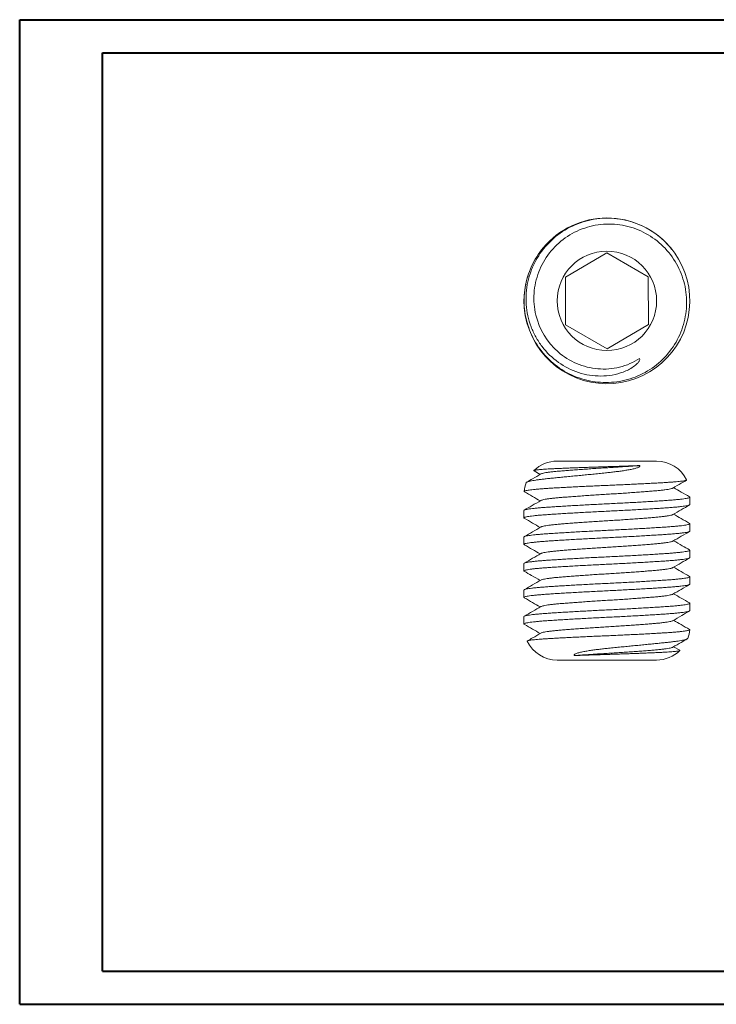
# Model space of a CAD drawing. Header units: millimetres. Extents: x 0 to 420, y 0 to 297.
# Tile 1 of 2: x 0 to 210, y 0 to 297. Entities that reach past the tile are written whole.
import ezdxf

# ---------------------------------------------------------------- set-up
doc = ezdxf.new("R2010")
doc.units = ezdxf.units.MM

msp = doc.modelspace()

# ---------------------------------------------------------------- linework, layer by layer
at = {"color": 7, "linetype": 'Continuous', "lineweight": 40}
for p, q in [((0.08, 0.21), (0.08, 297.21)), ((0.08, 297.21), (420.08, 297.21)), ((25.08, 10.21), (25.08, 287.21)), ((25.08, 287.21), (410.08, 287.21)), ((25.08, 10.21), (410.08, 10.21)), ((0.08, 0.21), (420.08, 0.21))]:
    msp.add_line(p, q, dxfattribs=at)
at = {"color": 7, "linetype": 'Continuous', "lineweight": 15}
for p, q in [((158.24, 228.79), (157.52, 227.93)), ((196.67, 227.94), (195.96, 228.79)), ((177.07, 226.84), (164.58, 219.6)), ((189.58, 219.66), (177.07, 226.84)), ((164.58, 219.6), (164.62, 205.16)), ((189.62, 205.23), (189.58, 219.66)), ((164.62, 205.16), (177.14, 197.98)), ((177.14, 197.98), (189.62, 205.23)), ((162.1, 164.06), (192.1, 164.06)), ((155.15, 161.13), (156.99, 160.06)), ((202.1, 150.95), (202.1, 153.18)), ((152.1, 149.18), (152.1, 146.95)), ((202.1, 142.95), (202.1, 145.18)), ((152.1, 141.18), (152.1, 138.95)), ((202.1, 134.95), (202.1, 137.18)), ((152.1, 133.18), (152.1, 130.95)), ((202.1, 126.95), (202.1, 129.18)), ((152.1, 125.18), (152.1, 122.95)), ((202.1, 118.95), (202.1, 121.18)), ((152.1, 117.18), (152.1, 114.95)), ((199.05, 107), (197.21, 108.06)), ((192.1, 104.06), (162.1, 104.06))]:
    msp.add_line(p, q, dxfattribs=at)
at = {"color": 7, "linetype": 'Continuous', "lineweight": 15, "flags": 128}
msp.add_lwpolyline([(153.6, 220.86), (153.08, 219.34), (152.54, 217.09), (152.22, 214.82), (152.1, 212.56), (152.19, 210.3), (152.49, 208.03), (153, 205.78), (153.72, 203.57), (154.64, 201.43), (155.76, 199.39), (157.05, 197.48), (158.49, 195.72), (160.07, 194.11), (161.8, 192.64), (163.69, 191.31), (165.7, 190.16), (167.82, 189.2), (170.02, 188.43), (172.27, 187.88), (174.54, 187.54), (176.8, 187.41), (179.06, 187.49), (181.33, 187.77), (183.58, 188.27), (185.8, 188.97), (187.94, 189.89), (189.99, 190.99), (191.91, 192.27), (193.68, 193.7), (195.3, 195.27), (196.78, 196.99), (198.11, 198.87), (199.28, 200.87), (200.26, 202.99), (201.03, 205.18), (201.6, 207.43), (201.95, 209.7), (202.1, 211.96), (202.04, 214.22), (201.77, 216.49), (201.29, 218.75), (200.59, 220.96), (199.69, 223.11), (198.71, 224.98), (197.59, 226.74), (196.33, 228.39), (196.33, 228.39)], dxfattribs=at)
at = {"color": 7, "linetype": 'Continuous', "lineweight": 15}
msp.add_circle((177.1, 212.41), 15, dxfattribs=at)
for centre, radius, start, end in [((177.1, 212.41), 25, 39.7179, 140.2821), ((162.1, 154.06), 10, 90, 134.2936), ((192.1, 154.06), 10, 25.6171, 90), ((162.1, 154.06), 10, 159.6399, 175.0346), ((192.1, 114.06), 10, 339.6399, 355.0346), ((162.1, 114.06), 10, 205.6171, 270), ((192.1, 114.06), 10, 270, 314.2936)]:
    msp.add_arc(centre, radius, start, end, dxfattribs=at)
for points, knots in [([(186.96, 195.01), (185.09, 193.81), (183.08, 192.94), (178.76, 191.88), (176.57, 191.72), (172.15, 192.1), (170.02, 192.63), (165.94, 194.37), (164.07, 195.54), (159.09, 199.91), (156.72, 203.86), (155.44, 209.2), (155.26, 210.3), (155.08, 212.5), (155.07, 213.59), (155.29, 216.88), (155.78, 219.07), (157.34, 223.16), (158.45, 225.12), (161.14, 228.57), (162.77, 230.11), (166.35, 232.65), (168.34, 233.66), (172.51, 235.07), (174.67, 235.46), (179.1, 235.62), (181.28, 235.39), (185.56, 234.31), (187.61, 233.46), (191.39, 231.24), (193.14, 229.84), (196.15, 226.66), (197.45, 224.83), (199.47, 220.95), (200.21, 218.84), (201.09, 214.53), (201.22, 212.33), (200.89, 207.92), (200.42, 205.78), (198.91, 201.64), (197.88, 199.68), (195.32, 196.12), (193.77, 194.5), (190.36, 191.76), (188.44, 190.61), (184.41, 188.88), (182.27, 188.29), (177.9, 187.7), (175.72, 187.7), (171.34, 188.29), (169.21, 188.87), (165.17, 190.59), (163.25, 191.73), (159.82, 194.44), (158.26, 196.05), (155.66, 199.58), (154.6, 201.52), (153.01, 205.64), (152.5, 207.76), (152.04, 212.15), (152.11, 214.36), (152.82, 218.68), (153.47, 220.83), (155.28, 224.81), (156.47, 226.7), (157.87, 228.39)], [0, 0, 0, 0, 0.03125, 0.03125, 0.0625, 0.0625, 0.09375, 0.09375, 0.125, 0.125, 0.1875, 0.1875, 0.203125, 0.203125, 0.21875, 0.21875, 0.25, 0.25, 0.28125, 0.28125, 0.3125, 0.3125, 0.34375, 0.34375, 0.375, 0.375, 0.40625, 0.40625, 0.4375, 0.4375, 0.46875, 0.46875, 0.5, 0.5, 0.53125, 0.53125, 0.5625, 0.5625, 0.59375, 0.59375, 0.625, 0.625, 0.65625, 0.65625, 0.6875, 0.6875, 0.71875, 0.71875, 0.75, 0.75, 0.78125, 0.78125, 0.8125, 0.8125, 0.84375, 0.84375, 0.875, 0.875, 0.90625, 0.90625, 0.9375, 0.9375, 0.96875, 0.96875, 1, 1, 1, 1]), ([(196.33, 228.39), (194.85, 230.17), (193.16, 231.7), (189.37, 234.3), (187.3, 235.33), (182.97, 236.79), (180.67, 237.21), (176.11, 237.42), (173.79, 237.21), (169.34, 236.15), (167.18, 235.31), (163.18, 233.07), (161.37, 231.69), (158.12, 228.4), (156.76, 226.57), (155.11, 223.55), (154.63, 222.49), (153.83, 220.34), (153.51, 219.25), (152.79, 215.9), (152.62, 213.57), (152.93, 209.03), (153.43, 206.74), (154.64, 203.54), (155.12, 202.51), (156.23, 200.51), (156.86, 199.53), (158.95, 196.8), (160.59, 195.2), (164.33, 192.52), (166.36, 191.49), (170.74, 190.07), (173.01, 189.72), (176.44, 189.73), (177.59, 189.83), (179.84, 190.22), (180.94, 190.52), (183.08, 191.34), (184.11, 191.85), (185.52, 192.83), (185.97, 193.19), (186.54, 193.8), (186.72, 194.02), (186.99, 194.5), (187.09, 194.79), (186.96, 195.01)], [0, 0, 0, 0, 0.0625, 0.0625, 0.125, 0.125, 0.1875, 0.1875, 0.25, 0.25, 0.3125, 0.3125, 0.375, 0.375, 0.4375, 0.4375, 0.46875, 0.46875, 0.5, 0.5, 0.5625, 0.5625, 0.625, 0.625, 0.65625, 0.65625, 0.6875, 0.6875, 0.75, 0.75, 0.8125, 0.8125, 0.875, 0.875, 0.90625, 0.90625, 0.9375, 0.9375, 0.96875, 0.96875, 0.984375, 0.984375, 0.992187, 0.992187, 1, 1, 1, 1]), ([(152.74, 157.53), (152.75, 157.56), (152.77, 157.63), (153, 157.75), (153.41, 157.89), (153.99, 158.03), (154.72, 158.18), (155.63, 158.33), (156.68, 158.48), (157.86, 158.63), (159.16, 158.78), (160.6, 158.93), (162.15, 159.08), (163.78, 159.24), (165.49, 159.41), (167.29, 159.58), (169.14, 159.76), (170.99, 159.94), (172.84, 160.12), (174.72, 160.31), (176.49, 160.5), (178.1, 160.67), (179.57, 160.84), (181.03, 161.02), (182.44, 161.23), (183.78, 161.45), (184.82, 161.66), (185.58, 161.85), (186.09, 161.99), (186.56, 162.17), (186.88, 162.34), (187.01, 162.51), (187.03, 162.62), (186.98, 162.69), (186.96, 162.72)], [0, 0, 0, 0, 0.023885, 0.066051, 0.108217, 0.1486, 0.188984, 0.230574, 0.272164, 0.312007, 0.35185, 0.392874, 0.433896, 0.473172, 0.512446, 0.552964, 0.593481, 0.631146, 0.66881, 0.707638, 0.746465, 0.77658, 0.806691, 0.837594, 0.868493, 0.898534, 0.928895, 0.942841, 0.956863, 0.970826, 0.985167, 0.991478, 0.9964, 1, 1, 1, 1]), ([(186.96, 162.72), (186.49, 162.7), (185.55, 162.67), (184.03, 162.61), (182.45, 162.56), (180.82, 162.5), (179.18, 162.45), (177.51, 162.39), (175.82, 162.34), (174.12, 162.28), (172.44, 162.23), (170.77, 162.17), (169.12, 162.11), (167.51, 162.05), (165.97, 161.99), (164.48, 161.93), (163.06, 161.87), (161.74, 161.81), (160.52, 161.75), (159.41, 161.69), (158.41, 161.62), (157.52, 161.56), (156.76, 161.49), (156.12, 161.43), (155.63, 161.36), (155.29, 161.29), (155.12, 161.23), (155.07, 161.18), (155.14, 161.15), (155.16, 161.13)], [0, 0, 0, 0, 0.0359418, 0.0718837, 0.1088692, 0.1458548, 0.1818088, 0.2177628, 0.2547296, 0.2916974, 0.3283329, 0.3649683, 0.4026202, 0.4402722, 0.4777194, 0.5151666, 0.553698, 0.5922304, 0.629785, 0.6673396, 0.7059136, 0.7444875, 0.7832767, 0.822066, 0.8619817, 0.9018974, 0.9406949, 0.9794942, 1, 1, 1, 1]), ([(186.96, 162.72), (186.42, 162.68), (185.32, 162.6), (183.59, 162.48), (181.81, 162.36), (179.92, 162.24), (177.93, 162.11), (175.85, 161.99), (173.77, 161.86), (171.71, 161.72), (169.7, 161.58), (167.76, 161.44), (165.94, 161.3), (164.27, 161.17), (162.74, 161.05), (161.36, 160.92), (160.15, 160.78), (159.12, 160.65), (158.28, 160.51), (157.67, 160.37), (157.32, 160.26), (157.25, 160.21), (157.24, 160.2)], [0, 0, 0, 0, 0.046897, 0.093859, 0.140685, 0.187172, 0.239805, 0.291859, 0.344653, 0.398086, 0.451864, 0.505683, 0.559237, 0.612229, 0.6644, 0.716801, 0.769971, 0.823625, 0.877464, 0.931179, 0.98447, 1, 1, 1, 1]), ([(201.11, 158.38), (201.11, 158.36), (201.12, 158.31), (200.92, 158.23), (200.57, 158.14), (200.04, 158.06), (199.35, 157.97), (198.51, 157.88), (197.51, 157.8), (196.36, 157.71), (195.07, 157.62), (193.66, 157.54), (192.14, 157.46), (190.5, 157.37), (188.75, 157.28), (186.93, 157.19), (185.03, 157.09), (183.06, 157), (181.04, 156.91), (179, 156.82), (176.96, 156.73), (174.89, 156.64), (172.83, 156.55), (170.81, 156.46), (168.83, 156.36), (166.9, 156.27), (165.02, 156.17), (163.25, 156.07), (161.57, 155.98), (159.98, 155.88), (158.52, 155.79), (157.19, 155.7), (156, 155.6), (154.95, 155.5), (154.06, 155.4), (153.33, 155.3), (152.77, 155.19), (152.37, 155.09), (152.16, 154.99), (152.11, 154.91), (152.2, 154.85), (152.24, 154.83)], [0, 0, 0, 0, 0.022642, 0.047577, 0.072511, 0.098152, 0.123793, 0.149029, 0.174265, 0.200234, 0.226203, 0.251441, 0.276679, 0.302633, 0.328587, 0.35411, 0.379633, 0.405896, 0.432159, 0.457718, 0.483276, 0.509569, 0.535863, 0.56156, 0.587257, 0.613694, 0.640131, 0.665936, 0.691741, 0.718295, 0.744849, 0.770691, 0.796533, 0.823118, 0.849703, 0.875677, 0.901652, 0.928381, 0.955111, 0.981082, 1, 1, 1, 1]), ([(157.22, 160.19), (156.38, 159.71), (154.94, 158.87), (153.49, 158.04), (152.89, 157.68)], [0, 0, 0, 0, 0.580143, 1, 1, 1, 1]), ([(196.98, 155.93), (197.82, 156.42), (199.18, 157.2), (200.53, 157.99), (201.05, 158.29)], [0, 0, 0, 0, 0.6169666, 1, 1, 1, 1]), ([(152.24, 154.82), (153.06, 154.34), (154.64, 153.42), (156.23, 152.5), (156.99, 152.06)], [0, 0, 0, 0, 0.519901, 1, 1, 1, 1]), ([(196.96, 155.93), (196.9, 155.9), (196.76, 155.82), (196.28, 155.69), (195.56, 155.55), (194.63, 155.41), (193.51, 155.28), (192.22, 155.15), (190.77, 155.02), (189.17, 154.89), (187.43, 154.76), (185.55, 154.62), (183.57, 154.48), (181.53, 154.34), (179.46, 154.21), (177.38, 154.08), (175.3, 153.95), (173.22, 153.82), (171.17, 153.68), (169.17, 153.54), (167.26, 153.4), (165.48, 153.27), (163.84, 153.14), (162.36, 153.01), (161.02, 152.88), (159.86, 152.75), (158.87, 152.61), (158.09, 152.47), (157.54, 152.33), (157.26, 152.24), (157.22, 152.2), (157.22, 152.2)], [0, 0, 0, 0, 0.027229, 0.063431, 0.099826, 0.136207, 0.172368, 0.20811, 0.243328, 0.278888, 0.314931, 0.351262, 0.387675, 0.423964, 0.459926, 0.495367, 0.530653, 0.566494, 0.602715, 0.639116, 0.675489, 0.711628, 0.747335, 0.782541, 0.81814, 0.854208, 0.89055, 0.926962, 0.963236, 0.999168, 1, 1, 1, 1]), ([(202.01, 153.28), (201.17, 153.77), (199.57, 154.69), (197.97, 155.62), (197.21, 156.06)], [0, 0, 0, 0, 0.524304, 1, 1, 1, 1]), ([(152.11, 149.18), (152.12, 149.21), (152.15, 149.28), (152.46, 149.39), (152.96, 149.51), (153.68, 149.63), (154.61, 149.76), (155.73, 149.88), (157.02, 150), (158.46, 150.11), (160.05, 150.22), (161.79, 150.33), (163.67, 150.45), (165.69, 150.57), (167.81, 150.69), (170.01, 150.81), (172.26, 150.93), (174.53, 151.05), (176.8, 151.16), (179.07, 151.27), (181.34, 151.39), (183.6, 151.51), (185.81, 151.63), (187.96, 151.75), (190, 151.87), (191.92, 151.99), (193.7, 152.1), (195.33, 152.21), (196.81, 152.32), (198.15, 152.44), (199.31, 152.56), (200.29, 152.68), (201.07, 152.81), (201.63, 152.92), (201.99, 153.04), (202.12, 153.15), (202.12, 153.23), (202.01, 153.28), (201.99, 153.28)], [0, 0, 0, 0, 0.02613, 0.05451, 0.083177, 0.11201, 0.140885, 0.169677, 0.198261, 0.226519, 0.254422, 0.282602, 0.311131, 0.33989, 0.368759, 0.39761, 0.42632, 0.454767, 0.482835, 0.510794, 0.53915, 0.567802, 0.596628, 0.625504, 0.654305, 0.682907, 0.71119, 0.739101, 0.767254, 0.795763, 0.824511, 0.853376, 0.882233, 0.910956, 0.939423, 0.967521, 0.995459, 1, 1, 1, 1]), ([(157.22, 152.2), (156.33, 151.68), (154.65, 150.71), (152.98, 149.74), (152.19, 149.28)], [0, 0, 0, 0, 0.531305, 1, 1, 1, 1]), ([(202.09, 150.95), (202.08, 150.91), (202.05, 150.84), (201.75, 150.73), (201.24, 150.61), (200.52, 150.49), (199.59, 150.37), (198.48, 150.25), (197.19, 150.13), (195.74, 150.01), (194.15, 149.91), (192.41, 149.79), (190.53, 149.67), (188.51, 149.55), (186.39, 149.43), (184.19, 149.31), (181.94, 149.19), (179.67, 149.08), (177.4, 148.96), (175.13, 148.85), (172.86, 148.74), (170.6, 148.62), (168.39, 148.5), (166.24, 148.38), (164.2, 148.26), (162.28, 148.14), (160.5, 148.02), (158.87, 147.91), (157.39, 147.8), (156.05, 147.68), (154.89, 147.56), (153.91, 147.44), (153.13, 147.32), (152.57, 147.2), (152.21, 147.08), (152.08, 146.97), (152.09, 146.89), (152.19, 146.85), (152.21, 146.84)], [0, 0, 0, 0, 0.026141, 0.054533, 0.083212, 0.112057, 0.140944, 0.169748, 0.198344, 0.226615, 0.254529, 0.282721, 0.311261, 0.340033, 0.368914, 0.397777, 0.426499, 0.454958, 0.483038, 0.511008, 0.539377, 0.56804, 0.596878, 0.625767, 0.654579, 0.683193, 0.711489, 0.739411, 0.767576, 0.796097, 0.824857, 0.853734, 0.882603, 0.911338, 0.939818, 0.967927, 0.995877, 1, 1, 1, 1]), ([(196.98, 147.93), (197.82, 148.41), (199.5, 149.39), (201.17, 150.36), (202.01, 150.84)], [0, 0, 0, 0, 0.499803, 1, 1, 1, 1]), ([(152.19, 146.84), (153.03, 146.36), (154.63, 145.43), (156.23, 144.5), (156.99, 144.06)], [0, 0, 0, 0, 0.523928, 1, 1, 1, 1]), ([(196.98, 147.93), (196.98, 147.93), (196.94, 147.88), (196.66, 147.79), (196.11, 147.65), (195.33, 147.52), (194.35, 147.38), (193.18, 147.24), (191.84, 147.11), (190.36, 146.99), (188.72, 146.86), (186.94, 146.72), (185.03, 146.58), (183.03, 146.44), (180.98, 146.3), (178.9, 146.17), (176.82, 146.05), (174.74, 145.92), (172.67, 145.78), (170.63, 145.65), (168.65, 145.51), (166.78, 145.37), (165.03, 145.23), (163.43, 145.1), (161.99, 144.98), (160.7, 144.85), (159.57, 144.71), (158.64, 144.57), (157.92, 144.43), (157.44, 144.31), (157.3, 144.23), (157.24, 144.2)], [0, 0, 0, 0, 0.000759, 0.036698, 0.072978, 0.109396, 0.145745, 0.181819, 0.217424, 0.252636, 0.28835, 0.324495, 0.360875, 0.397282, 0.433509, 0.469356, 0.504648, 0.540096, 0.576064, 0.612359, 0.648779, 0.685116, 0.721165, 0.756732, 0.791955, 0.827704, 0.863871, 0.900259, 0.93666, 0.972868, 1, 1, 1, 1]), ([(202.01, 145.28), (201.17, 145.77), (199.57, 146.69), (197.97, 147.62), (197.21, 148.06)], [0, 0, 0, 0, 0.52391, 1, 1, 1, 1]), ([(202.08, 142.95), (202.08, 142.92), (202.08, 142.86), (201.84, 142.76), (201.4, 142.64), (200.73, 142.52), (199.86, 142.4), (198.79, 142.28), (197.55, 142.16), (196.14, 142.04), (194.59, 141.93), (192.89, 141.82), (191.04, 141.71), (189.06, 141.59), (186.97, 141.47), (184.79, 141.34), (182.55, 141.22), (180.28, 141.11), (178.01, 140.99), (175.74, 140.88), (173.47, 140.77), (171.2, 140.65), (168.97, 140.53), (166.81, 140.41), (164.73, 140.29), (162.78, 140.17), (160.96, 140.05), (159.29, 139.94), (157.77, 139.83), (156.39, 139.71), (155.18, 139.59), (154.15, 139.47), (153.32, 139.35), (152.7, 139.23), (152.29, 139.11), (152.1, 139), (152.07, 138.91), (152.19, 138.86), (152.22, 138.84)], [0, 0, 0, 0, 0.01863, 0.04692, 0.075529, 0.104336, 0.133219, 0.162052, 0.19071, 0.219073, 0.247038, 0.275113, 0.303566, 0.332282, 0.361141, 0.390016, 0.418782, 0.447317, 0.475504, 0.503413, 0.531678, 0.560269, 0.589067, 0.617949, 0.646788, 0.675462, 0.703848, 0.731837, 0.759883, 0.788314, 0.817017, 0.84587, 0.874747, 0.903525, 0.932079, 0.960292, 0.988198, 1, 1, 1, 1]), ([(152.12, 141.18), (152.11, 141.18), (152.08, 141.23), (152.23, 141.31), (152.57, 141.43), (153.14, 141.55), (153.91, 141.67), (154.89, 141.79), (156.05, 141.91), (157.39, 142.03), (158.87, 142.14), (160.5, 142.25), (162.28, 142.36), (164.2, 142.48), (166.24, 142.6), (168.39, 142.72), (170.6, 142.85), (172.86, 142.96), (175.13, 143.08), (177.4, 143.19), (179.67, 143.3), (181.94, 143.42), (184.19, 143.54), (186.39, 143.66), (188.51, 143.78), (190.53, 143.9), (192.41, 144.02), (194.15, 144.13), (195.74, 144.24), (197.19, 144.36), (198.48, 144.47), (199.59, 144.59), (200.52, 144.72), (201.24, 144.84), (201.75, 144.96), (202.04, 145.07), (202.14, 145.18), (202.04, 145.25), (202, 145.28)], [0, 0, 0, 0, 0.005566, 0.033677, 0.062159, 0.090896, 0.119767, 0.148646, 0.177408, 0.205931, 0.234098, 0.262022, 0.29032, 0.318936, 0.347751, 0.376641, 0.405481, 0.434147, 0.462517, 0.490489, 0.518572, 0.547032, 0.575756, 0.604622, 0.633504, 0.662278, 0.690821, 0.719014, 0.746931, 0.775204, 0.803802, 0.832607, 0.861497, 0.890344, 0.919025, 0.947418, 0.975414, 1, 1, 1, 1]), ([(157.22, 144.2), (156.38, 143.71), (154.71, 142.74), (153.03, 141.77), (152.19, 141.28)], [0, 0, 0, 0, 0.499801, 1, 1, 1, 1]), ([(196.98, 139.93), (197.82, 140.42), (199.5, 141.39), (201.17, 142.36), (202.01, 142.84)], [0, 0, 0, 0, 0.49981, 1, 1, 1, 1]), ([(196.96, 139.93), (196.95, 139.92), (196.88, 139.86), (196.53, 139.76), (195.93, 139.62), (195.09, 139.48), (194.05, 139.34), (192.84, 139.21), (191.46, 139.08), (189.94, 138.95), (188.26, 138.82), (186.44, 138.68), (184.51, 138.54), (182.49, 138.4), (180.43, 138.27), (178.35, 138.14), (176.27, 138.01), (174.19, 137.88), (172.12, 137.75), (170.09, 137.61), (168.14, 137.47), (166.3, 137.33), (164.59, 137.2), (163.03, 137.07), (161.63, 136.94), (160.38, 136.81), (159.31, 136.67), (158.43, 136.53), (157.77, 136.4), (157.37, 136.28), (157.28, 136.22), (157.25, 136.2)], [0, 0, 0, 0, 0.0104728, 0.046524, 0.0828629, 0.1192848, 0.1555822, 0.1915521, 0.227002, 0.2622955, 0.2981449, 0.3343745, 0.3707835, 0.4071648, 0.4433122, 0.4790277, 0.5142423, 0.5498488, 0.5859254, 0.6222762, 0.6586963, 0.6949781, 0.7309191, 0.7663279, 0.8016553, 0.8375361, 0.873784, 0.9101976, 0.9465696, 0.9826943, 1, 1, 1, 1]), ([(202.01, 137.28), (201.28, 137.71), (199.68, 138.63), (198.08, 139.56), (197.21, 140.06)], [0, 0, 0, 0, 0.458357, 1, 1, 1, 1]), ([(152.13, 133.18), (152.12, 133.19), (152.1, 133.25), (152.3, 133.34), (152.7, 133.46), (153.32, 133.58), (154.15, 133.7), (155.18, 133.82), (156.39, 133.94), (157.77, 134.06), (159.29, 134.17), (160.96, 134.28), (162.78, 134.39), (164.73, 134.51), (166.81, 134.63), (168.97, 134.76), (171.2, 134.88), (173.47, 135), (175.74, 135.11), (178.01, 135.22), (180.28, 135.33), (182.55, 135.45), (184.79, 135.57), (186.97, 135.69), (189.06, 135.81), (191.04, 135.93), (192.89, 136.05), (194.59, 136.16), (196.14, 136.27), (197.55, 136.39), (198.79, 136.51), (199.86, 136.63), (200.73, 136.75), (201.39, 136.87), (201.85, 136.99), (202.08, 137.1), (202.14, 137.2), (202.03, 137.26), (201.98, 137.28)], [0, 0, 0, 0, 0.013018, 0.041231, 0.069784, 0.098561, 0.127438, 0.15629, 0.184992, 0.213423, 0.241468, 0.269456, 0.297842, 0.326514, 0.355354, 0.384235, 0.413032, 0.441622, 0.469887, 0.497795, 0.525981, 0.554515, 0.583281, 0.612156, 0.641013, 0.669729, 0.698181, 0.726256, 0.75422, 0.782582, 0.81124, 0.840072, 0.868954, 0.897761, 0.926368, 0.954658, 0.982575, 1, 1, 1, 1]), ([(152.19, 138.84), (153.03, 138.36), (154.63, 137.43), (156.23, 136.5), (156.99, 136.06)], [0, 0, 0, 0, 0.524158, 1, 1, 1, 1]), ([(202.08, 134.95), (202.08, 134.93), (202.1, 134.88), (201.92, 134.79), (201.54, 134.67), (200.93, 134.55), (200.11, 134.43), (199.09, 134.31), (197.89, 134.19), (196.53, 134.08), (195.02, 133.96), (193.36, 133.85), (191.55, 133.74), (189.6, 133.62), (187.54, 133.5), (185.38, 133.38), (183.15, 133.26), (180.89, 133.14), (178.62, 133.02), (176.34, 132.91), (174.07, 132.8), (171.8, 132.68), (169.56, 132.56), (167.38, 132.44), (165.28, 132.32), (163.29, 132.2), (161.43, 132.08), (159.72, 131.97), (158.16, 131.86), (156.74, 131.75), (155.49, 131.63), (154.41, 131.51), (153.52, 131.38), (152.84, 131.26), (152.38, 131.14), (152.13, 131.03), (152.06, 130.93), (152.17, 130.87), (152.22, 130.84)], [0, 0, 0, 0, 0.011151, 0.039338, 0.067872, 0.096638, 0.125512, 0.15437, 0.183086, 0.211538, 0.239613, 0.267577, 0.29594, 0.324597, 0.353429, 0.382311, 0.411118, 0.439726, 0.468016, 0.495933, 0.524091, 0.552606, 0.58136, 0.610231, 0.639094, 0.667823, 0.696297, 0.7244, 0.752345, 0.780683, 0.809325, 0.838149, 0.867032, 0.895848, 0.924473, 0.952787, 0.980716, 1, 1, 1, 1]), ([(157.22, 136.2), (156.38, 135.71), (154.71, 134.74), (153.03, 133.77), (152.19, 133.28)], [0, 0, 0, 0, 0.499803, 1, 1, 1, 1]), ([(196.98, 131.93), (197.82, 132.41), (199.49, 133.39), (201.17, 134.36), (202.01, 134.84)], [0, 0, 0, 0, 0.499803, 1, 1, 1, 1]), ([(152.19, 130.84), (152.93, 130.42), (154.52, 129.49), (156.12, 128.56), (156.99, 128.06)], [0, 0, 0, 0, 0.458357, 1, 1, 1, 1]), ([(196.96, 131.93), (196.92, 131.9), (196.81, 131.84), (196.39, 131.72), (195.72, 131.58), (194.83, 131.44), (193.74, 131.3), (192.49, 131.17), (191.07, 131.05), (189.5, 130.92), (187.79, 130.78), (185.93, 130.65), (183.97, 130.51), (181.94, 130.37), (179.87, 130.23), (177.79, 130.1), (175.71, 129.98), (173.64, 129.85), (171.58, 129.71), (169.56, 129.57), (167.64, 129.43), (165.83, 129.3), (164.16, 129.16), (162.64, 129.04), (161.28, 128.91), (160.08, 128.77), (159.05, 128.64), (158.23, 128.5), (157.64, 128.36), (157.31, 128.26), (157.25, 128.2), (157.24, 128.2)], [0, 0, 0, 0, 0.0197046, 0.0558519, 0.0922331, 0.1286419, 0.1648714, 0.2007207, 0.2360141, 0.2714639, 0.3074336, 0.343731, 0.3801527, 0.4164915, 0.4525425, 0.4881109, 0.5233367, 0.5590868, 0.595256, 0.6316455, 0.6680487, 0.7042591, 0.7400761, 0.7753413, 0.8108314, 0.8468291, 0.8831412, 0.9195639, 0.9558897, 0.9919145, 1, 1, 1, 1]), ([(202.01, 129.28), (201.17, 129.77), (199.57, 130.69), (197.97, 131.62), (197.21, 132.06)], [0, 0, 0, 0, 0.524158, 1, 1, 1, 1]), ([(152.12, 125.18), (152.12, 125.2), (152.13, 125.27), (152.38, 125.37), (152.84, 125.49), (153.52, 125.61), (154.41, 125.73), (155.49, 125.85), (156.74, 125.97), (158.16, 126.09), (159.72, 126.2), (161.43, 126.31), (163.29, 126.43), (165.28, 126.55), (167.38, 126.67), (169.56, 126.79), (171.8, 126.91), (174.07, 127.03), (176.34, 127.14), (178.62, 127.25), (180.89, 127.36), (183.15, 127.48), (185.38, 127.6), (187.54, 127.72), (189.6, 127.85), (191.55, 127.96), (193.36, 128.08), (195.02, 128.19), (196.53, 128.3), (197.89, 128.42), (199.09, 128.54), (200.11, 128.66), (200.93, 128.78), (201.54, 128.9), (201.94, 129.02), (202.11, 129.13), (202.13, 129.22), (202.01, 129.27), (201.98, 129.28)], [0, 0, 0, 0, 0.020504, 0.048819, 0.077445, 0.106261, 0.135145, 0.16397, 0.192611, 0.220951, 0.248896, 0.277, 0.305474, 0.334204, 0.363067, 0.391939, 0.420694, 0.449209, 0.477368, 0.505285, 0.533576, 0.562184, 0.590992, 0.619875, 0.648707, 0.677365, 0.705729, 0.733693, 0.761768, 0.790222, 0.818938, 0.847796, 0.876672, 0.905438, 0.933973, 0.962159, 0.990069, 1, 1, 1, 1]), ([(157.22, 128.19), (156.38, 127.71), (154.71, 126.74), (153.03, 125.77), (152.19, 125.28)], [0, 0, 0, 0, 0.49981, 1, 1, 1, 1]), ([(202.09, 126.95), (202.09, 126.94), (202.13, 126.9), (201.99, 126.82), (201.67, 126.71), (201.11, 126.59), (200.35, 126.47), (199.38, 126.34), (198.23, 126.22), (196.91, 126.11), (195.43, 125.99), (193.81, 125.88), (192.05, 125.77), (190.13, 125.65), (188.1, 125.53), (185.96, 125.41), (183.75, 125.29), (181.49, 125.17), (179.22, 125.05), (176.95, 124.94), (174.68, 124.83), (172.41, 124.71), (170.16, 124.59), (167.95, 124.47), (165.83, 124.35), (163.8, 124.23), (161.91, 124.11), (160.16, 124), (158.56, 123.89), (157.11, 123.78), (155.81, 123.66), (154.68, 123.54), (153.74, 123.42), (153.01, 123.3), (152.48, 123.18), (152.17, 123.06), (152.06, 122.95), (152.15, 122.88), (152.2, 122.84)], [0, 0, 0, 0, 0.003708, 0.031791, 0.060252, 0.088976, 0.117842, 0.146724, 0.175498, 0.204041, 0.232235, 0.260152, 0.288424, 0.317023, 0.345828, 0.374718, 0.403565, 0.432246, 0.46064, 0.488636, 0.51669, 0.545129, 0.573839, 0.602699, 0.631585, 0.66037, 0.688931, 0.717152, 0.745065, 0.773312, 0.801892, 0.830688, 0.859576, 0.88843, 0.917126, 0.945542, 0.973566, 1, 1, 1, 1]), ([(196.98, 123.93), (197.82, 124.41), (199.5, 125.39), (201.17, 126.36), (202.01, 126.84)], [0, 0, 0, 0, 0.499801, 1, 1, 1, 1]), ([(152.19, 122.84), (153.03, 122.36), (154.63, 121.43), (156.23, 120.5), (156.99, 120.06)], [0, 0, 0, 0, 0.52391, 1, 1, 1, 1]), ([(196.97, 123.93), (196.9, 123.89), (196.74, 123.81), (196.24, 123.68), (195.5, 123.54), (194.56, 123.4), (193.42, 123.27), (192.12, 123.14), (190.67, 123.01), (189.06, 122.88), (187.3, 122.75), (185.42, 122.61), (183.44, 122.47), (181.39, 122.33), (179.32, 122.2), (177.24, 122.07), (175.16, 121.94), (173.08, 121.81), (171.03, 121.67), (169.04, 121.53), (167.14, 121.4), (165.37, 121.26), (163.74, 121.13), (162.26, 121), (160.94, 120.87), (159.78, 120.74), (158.81, 120.6), (158.05, 120.46), (157.5, 120.32), (157.31, 120.24), (157.22, 120.2)], [0, 0, 0, 0, 0.029541, 0.0657672, 0.1021727, 0.1385506, 0.1746946, 0.2104067, 0.245618, 0.2812211, 0.3172942, 0.3536416, 0.3900582, 0.4263367, 0.4622742, 0.4976796, 0.5330037, 0.5688811, 0.6051256, 0.6415357, 0.6779043, 0.7140256, 0.7497022, 0.7849078, 0.820548, 0.8566457, 0.8930041, 0.929418, 0.9656799, 1, 1, 1, 1]), ([(202.01, 121.28), (201.17, 121.77), (199.57, 122.69), (197.97, 123.62), (197.21, 124.06)], [0, 0, 0, 0, 0.523928, 1, 1, 1, 1]), ([(202.09, 118.95), (202.08, 118.92), (202.06, 118.85), (201.77, 118.74), (201.28, 118.62), (200.57, 118.5), (199.66, 118.38), (198.56, 118.26), (197.28, 118.14), (195.84, 118.02), (194.26, 117.91), (192.53, 117.8), (190.66, 117.68), (188.65, 117.56), (186.54, 117.44), (184.34, 117.32), (182.1, 117.2), (179.83, 117.08), (177.55, 116.97), (175.28, 116.86), (173.01, 116.75), (170.75, 116.63), (168.53, 116.51), (166.38, 116.38), (164.33, 116.26), (162.4, 116.14), (160.62, 116.03), (158.98, 115.92), (157.48, 115.81), (156.14, 115.69), (154.96, 115.57), (153.97, 115.45), (153.18, 115.33), (152.6, 115.21), (152.23, 115.09), (152.08, 114.98), (152.08, 114.9), (152.19, 114.85), (152.21, 114.84)], [0, 0, 0, 0, 0.024252, 0.052608, 0.081259, 0.110085, 0.138961, 0.167762, 0.196363, 0.224647, 0.252558, 0.280711, 0.309219, 0.337967, 0.366832, 0.395688, 0.424411, 0.452879, 0.480976, 0.508914, 0.537247, 0.565882, 0.5947, 0.623577, 0.652386, 0.681005, 0.709314, 0.737236, 0.765361, 0.793849, 0.822585, 0.851446, 0.880307, 0.909043, 0.937531, 0.965656, 0.993579, 1, 1, 1, 1]), ([(152.1, 117.18), (152.12, 117.21), (152.16, 117.29), (152.48, 117.4), (153, 117.52), (153.74, 117.64), (154.68, 117.76), (155.81, 117.89), (157.11, 118), (158.56, 118.12), (160.16, 118.23), (161.91, 118.34), (163.8, 118.46), (165.83, 118.58), (167.95, 118.7), (170.16, 118.82), (172.41, 118.94), (174.68, 119.06), (176.95, 119.17), (179.22, 119.28), (181.49, 119.39), (183.75, 119.51), (185.96, 119.63), (188.1, 119.76), (190.13, 119.88), (192.05, 120), (193.81, 120.11), (195.43, 120.22), (196.91, 120.33), (198.23, 120.45), (199.38, 120.57), (200.35, 120.69), (201.11, 120.81), (201.66, 120.93), (202.01, 121.05), (202.12, 121.16), (202.11, 121.24), (202.01, 121.28), (202, 121.28)], [0, 0, 0, 0, 0.028022, 0.056437, 0.085131, 0.113983, 0.142869, 0.171662, 0.200241, 0.228486, 0.256397, 0.284615, 0.313175, 0.341958, 0.370842, 0.3997, 0.428408, 0.456845, 0.484897, 0.512891, 0.541283, 0.569962, 0.598808, 0.627695, 0.656499, 0.685095, 0.713366, 0.741281, 0.769473, 0.798014, 0.826786, 0.855666, 0.88453, 0.913252, 0.941711, 0.969792, 0.997762, 1, 1, 1, 1]), ([(157.22, 120.2), (156.38, 119.71), (154.71, 118.74), (153.03, 117.77), (152.19, 117.28)], [0, 0, 0, 0, 0.499803, 1, 1, 1, 1]), ([(196.98, 115.93), (197.87, 116.45), (199.55, 117.42), (201.22, 118.39), (202.01, 118.84)], [0, 0, 0, 0, 0.5313053, 1, 1, 1, 1]), ([(196.98, 115.93), (196.97, 115.93), (196.92, 115.88), (196.63, 115.78), (196.07, 115.65), (195.27, 115.51), (194.27, 115.37), (193.09, 115.23), (191.75, 115.1), (190.25, 114.98), (188.61, 114.85), (186.81, 114.71), (184.9, 114.57), (182.9, 114.43), (180.84, 114.3), (178.77, 114.16), (176.68, 114.04), (174.61, 113.91), (172.53, 113.77), (170.49, 113.64), (168.52, 113.5), (166.66, 113.36), (164.92, 113.22), (163.33, 113.1), (161.9, 112.97), (160.62, 112.84), (159.51, 112.7), (158.59, 112.56), (157.88, 112.42), (157.42, 112.3), (157.29, 112.23), (157.24, 112.2)], [0, 0, 0, 0, 0.0032094, 0.0391712, 0.0754607, 0.1118745, 0.1482053, 0.1842485, 0.2198091, 0.2550272, 0.2907695, 0.3269308, 0.3633123, 0.3997076, 0.43591, 0.4717193, 0.5069768, 0.5424592, 0.578449, 0.6147531, 0.6511679, 0.6874858, 0.7235027, 0.7590246, 0.7942596, 0.8300357, 0.8662181, 0.9026069, 0.9389958, 0.9751781, 1, 1, 1, 1]), ([(201.97, 113.31), (201.14, 113.78), (199.56, 114.7), (197.97, 115.62), (197.21, 116.06)], [0, 0, 0, 0, 0.519901, 1, 1, 1, 1]), ([(152.19, 114.84), (153.03, 114.36), (154.63, 113.43), (156.23, 112.5), (156.99, 112.06)], [0, 0, 0, 0, 0.524304, 1, 1, 1, 1]), ([(153.09, 109.74), (153.09, 109.77), (153.08, 109.82), (153.28, 109.9), (153.64, 109.98), (154.16, 110.07), (154.85, 110.15), (155.69, 110.24), (156.69, 110.33), (157.84, 110.42), (159.13, 110.5), (160.54, 110.58), (162.06, 110.67), (163.71, 110.76), (165.45, 110.85), (167.27, 110.94), (169.17, 111.03), (171.14, 111.12), (173.17, 111.22), (175.2, 111.3), (177.25, 111.39), (179.32, 111.48), (181.37, 111.57), (183.39, 111.67), (185.37, 111.76), (187.31, 111.86), (189.18, 111.96), (190.95, 112.05), (192.63, 112.15), (194.22, 112.24), (195.68, 112.33), (197.01, 112.43), (198.2, 112.53), (199.25, 112.63), (200.14, 112.73), (200.87, 112.83), (201.43, 112.93), (201.83, 113.03), (202.04, 113.13), (202.09, 113.22), (202, 113.28), (201.96, 113.3)], [0, 0, 0, 0, 0.022642, 0.047577, 0.072511, 0.098152, 0.123793, 0.149029, 0.174265, 0.200234, 0.226203, 0.251441, 0.276679, 0.302633, 0.328587, 0.35411, 0.379633, 0.405896, 0.432159, 0.457718, 0.483276, 0.509569, 0.535863, 0.56156, 0.587257, 0.613694, 0.640131, 0.665936, 0.691741, 0.718295, 0.744849, 0.770691, 0.796533, 0.823118, 0.849703, 0.875677, 0.901652, 0.928381, 0.955111, 0.981082, 1, 1, 1, 1]), ([(157.22, 112.2), (156.38, 111.71), (155.02, 110.92), (153.67, 110.14), (153.15, 109.83)], [0, 0, 0, 0, 0.616967, 1, 1, 1, 1]), ([(201.46, 110.59), (201.45, 110.56), (201.43, 110.5), (201.2, 110.38), (200.8, 110.24), (200.21, 110.09), (199.48, 109.95), (198.58, 109.8), (197.52, 109.65), (196.34, 109.5), (195.04, 109.35), (193.6, 109.2), (192.05, 109.05), (190.42, 108.89), (188.71, 108.72), (186.91, 108.54), (185.06, 108.36), (183.22, 108.18), (181.37, 108), (179.48, 107.81), (177.71, 107.63), (176.1, 107.46), (174.63, 107.29), (173.18, 107.1), (171.77, 106.9), (170.42, 106.67), (169.38, 106.47), (168.62, 106.28), (168.11, 106.13), (167.64, 105.96), (167.32, 105.78), (167.19, 105.62), (167.17, 105.5), (167.22, 105.43), (167.24, 105.4)], [0, 0, 0, 0, 0.023885, 0.066051, 0.108217, 0.1486, 0.188984, 0.230574, 0.272164, 0.312007, 0.35185, 0.392874, 0.433896, 0.473172, 0.512446, 0.552964, 0.593481, 0.631146, 0.66881, 0.707638, 0.746465, 0.77658, 0.806691, 0.837594, 0.868493, 0.898534, 0.928895, 0.942841, 0.956863, 0.970826, 0.985167, 0.991478, 0.9964, 1, 1, 1, 1]), ([(196.98, 107.93), (197.82, 108.42), (199.26, 109.25), (200.71, 110.09), (201.31, 110.44)], [0, 0, 0, 0, 0.580143, 1, 1, 1, 1]), ([(196.96, 107.93), (196.94, 107.91), (196.86, 107.85), (196.5, 107.75), (195.88, 107.61), (195.02, 107.47), (193.98, 107.33), (192.75, 107.2), (191.37, 107.07), (189.83, 106.94), (188.14, 106.81), (186.31, 106.67), (184.37, 106.53), (182.35, 106.4), (180.29, 106.26), (178.21, 106.13), (176.21, 106.01), (174.29, 105.89), (172.46, 105.77), (170.66, 105.65), (168.9, 105.52), (167.79, 105.44), (167.24, 105.4)], [0, 0, 0, 0, 0.019064, 0.072391, 0.126124, 0.17996, 0.233591, 0.286718, 0.339059, 0.391279, 0.444317, 0.497898, 0.551724, 0.605489, 0.658887, 0.711629, 0.763674, 0.810236, 0.857353, 0.904826, 0.952445, 1, 1, 1, 1]), ([(167.24, 105.4), (167.71, 105.42), (168.66, 105.46), (170.17, 105.51), (171.75, 105.57), (173.38, 105.62), (175.03, 105.68), (176.69, 105.73), (178.38, 105.79), (180.08, 105.84), (181.77, 105.9), (183.43, 105.96), (185.08, 106.02), (186.69, 106.08), (188.23, 106.14), (189.72, 106.2), (191.14, 106.26), (192.47, 106.32), (193.68, 106.38), (194.79, 106.44), (195.79, 106.5), (196.69, 106.57), (197.45, 106.63), (198.08, 106.7), (198.57, 106.76), (198.91, 106.83), (199.09, 106.89), (199.13, 106.95), (199.07, 106.98), (199.04, 106.99)], [0, 0, 0, 0, 0.0359418, 0.0718837, 0.1088692, 0.1458548, 0.1818088, 0.2177628, 0.2547296, 0.2916974, 0.3283329, 0.3649683, 0.4026202, 0.4402722, 0.4777194, 0.5151666, 0.553698, 0.5922304, 0.629785, 0.6673396, 0.7059136, 0.7444875, 0.7832767, 0.822066, 0.8619817, 0.9018974, 0.9406949, 0.9794942, 1, 1, 1, 1])]:
    msp.add_open_spline(points, degree=3, knots=knots, dxfattribs=at)

doc.saveas('drawing.dxf')
